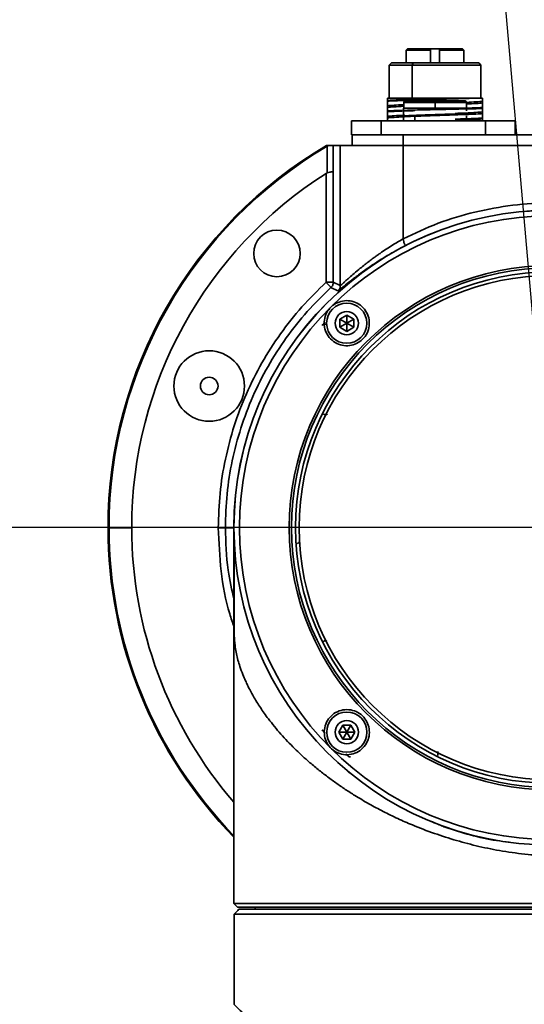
# Paper-space layout '图纸1' of a CAD drawing. Header units: millimetres. Extents: x 24 to 397, y 10 to 302.
# Tile 14 of 19: x 281 to 293, y 102 to 126. Entities that reach past the tile are written whole.
import ezdxf

# ---------------------------------------------------------------- set-up
doc = ezdxf.new("R2010")
doc.units = ezdxf.units.MM
doc.linetypes.add('CENTERX2', pattern=[20.32, 12.7, -2.54, 2.54, -2.54])
doc.layers.add('中心线层', color=6, linetype='CENTERX2', lineweight=25)
doc.layers.add('标注层', color=150, linetype='Continuous')
doc.styles.add('SLDTEXTSTYLE1', font='仿宋_GB2312')
doc.dimstyles.new('SLDDIMSTYLE2', dxfattribs={"dimtxt": 3.5, "dimasz": 2.2, "dimexe": 0, "dimexo": 0.0625, "dimgap": 0.875, "dimtad": 0, "dimtih": 1, "dimtoh": 1, "dimlfac": 6, "dimrnd": 1e-09, "dimzin": 12, "dimdsep": 46, "dimtxsty": 'SLDTEXTSTYLE1', "dimsah": 1, "dimcen": 0, "dimadec": 0, "dimazin": 3, "dimtfac": 1, "dimtdec": 3, "dimtofl": 0, "dimtmove": 0, "dimatfit": 3, "dimfxl": 0, "dimfrac": 2, "dimtolj": 1, "dimtzin": 12, "dimarcsym": 0})

# ---------------------------------------------------------------- blocks, each defined once
blk = doc.blocks.new('_D_3')
at = {"layer": '标注层'}
for p, q in [((366.884, 186.85), (375.288, 195.224)), ((375.288, 195.224), (388.305, 195.224)), ((220.021, 40.501), (217.187, 37.677))]:
    blk.add_line(p, q, dxfattribs=at)
for points in [[(366.884, 186.85), (368.725, 188.12), (368.16, 188.686)], [(220.021, 40.501), (218.18, 39.231), (218.745, 38.665)]]:
    blk.add_solid(points, dxfattribs=at)
at = {"layer": '标注层', "char_height": 3.5, "attachment_point": 1, "style": 'SLDTEXTSTYLE1'}
for s, insert in [('%%c', (376.288, 199.736)), ('1244', (380.158, 199.736))]:
    blk.add_mtext(s, dxfattribs=dict(at, insert=insert))
blk = doc.blocks.new('SW_CENTERMARKSYMBOL_0')
at = {"layer": '中心线层', "color": 0}
blk.add_line((-0.167, 0), (-30.18, 0), dxfattribs=at)

psp = doc.layouts.new('图纸1')

# ---------------------------------------------------------------- linework, layer by layer
at = {"color": 7, "linetype": 'Continuous', "lineweight": 35}
for p, q in [((290.0577, 124.9911), (290.0244, 124.9578)), ((290.0244, 124.9578), (290.5994, 124.9579)), ((290.0244, 124.9578), (290.0245, 124.6578)), ((290.0577, 124.9911), (290.5994, 124.9912)), ((290.5994, 124.9912), (290.8161, 124.9913)), ((290.5994, 124.9912), (290.5995, 124.6579)), ((290.5995, 124.6579), (290.5994, 124.9579)), ((290.8161, 124.9913), (291.3577, 124.9914)), ((290.8161, 124.6579), (290.8161, 124.9913)), ((290.8161, 124.9579), (291.3911, 124.958)), ((290.8161, 124.9579), (290.8161, 124.6579)), ((291.3911, 124.958), (291.3577, 124.9914)), ((291.3911, 124.658), (291.3911, 124.958)), ((289.6745, 124.6577), (289.6245, 124.6077)), ((290.1661, 124.6078), (289.6245, 124.6077)), ((289.6245, 124.6077), (289.6246, 123.8244)), ((289.6745, 124.6577), (290.1911, 124.6578)), ((290.1911, 124.6578), (290.1661, 124.6078)), ((291.7911, 124.6081), (290.1661, 124.6078)), ((290.1663, 123.8245), (290.1661, 124.6078)), ((290.1911, 124.6578), (291.7411, 124.6581)), ((291.7911, 124.6081), (291.7411, 124.6581)), ((291.7913, 123.8248), (291.7911, 124.6081)), ((289.583, 123.8244), (289.583, 123.7286)), ((291.0686, 123.8247), (291.6243, 123.8248)), ((291.833, 123.8248), (291.6243, 123.8248)), ((291.833, 123.7501), (291.833, 123.8248)), ((289.583, 123.7728), (289.583, 123.7544)), ((289.583, 123.7084), (289.583, 123.7286)), ((289.583, 123.6455), (289.583, 123.6079)), ((289.9577, 123.5914), (291.4577, 123.5917)), ((289.966, 123.7247), (289.9661, 123.5914)), ((290.7077, 123.7582), (289.9994, 123.7581)), ((290.7077, 123.7582), (291.416, 123.7583)), ((290.7077, 123.7248), (290.7077, 123.7582)), ((290.7077, 123.5915), (290.7077, 123.7248)), ((291.4494, 123.5917), (291.4494, 123.725)), ((291.4508, 123.5289), (291.4508, 123.5711)), ((291.833, 123.7501), (291.833, 123.7115)), ((291.833, 123.604), (291.833, 123.5838)), ((291.833, 123.5001), (291.833, 123.5838)), ((289.583, 123.5228), (289.583, 123.5044)), ((289.583, 123.4584), (289.583, 123.4786)), ((289.583, 123.3955), (289.583, 123.3579)), ((289.583, 123.3361), (289.5831, 123.2913)), ((289.9578, 123.4054), (289.9578, 123.3846)), ((289.9578, 123.3815), (289.9578, 123.3607)), ((289.9646, 123.4875), (289.9647, 123.4453)), ((289.9647, 123.3208), (289.9647, 123.2914)), ((290.2328, 123.2914), (290.2328, 123.3981)), ((291.4509, 123.3622), (291.4509, 123.4044)), ((291.4578, 123.4651), (291.4578, 123.4443)), ((291.833, 123.5001), (291.833, 123.4615)), ((291.833, 123.354), (291.833, 123.3338)), ((291.8331, 123.2917), (291.833, 123.3338)), ((288.7307, 123.2912), (289.4307, 123.2913)), ((288.7307, 123.2912), (288.7308, 122.9578)), ((289.4307, 123.2913), (291.9012, 123.2917)), ((289.4307, 123.2913), (289.4308, 122.9579)), ((291.3394, 123.2916), (291.4578, 123.2984)), ((291.4578, 123.2984), (291.4578, 123.2917)), ((291.9012, 123.2917), (292.6012, 123.2919)), ((291.9012, 123.2917), (291.9013, 122.9584)), ((292.6012, 123.2919), (292.6013, 122.9585)), ((288.7308, 122.9578), (288.7508, 122.9578)), ((289.9508, 122.958), (288.7508, 122.9578)), ((288.7508, 122.9578), (288.7508, 122.7078)), ((296.9508, 122.9593), (289.9508, 122.958)), ((288.191, 122.7077), (288.1441, 122.7077)), ((288.1549, 122.6867), (288.191, 122.7077)), ((288.1596, 122.0614), (288.1549, 122.6867)), ((288.4675, 122.7078), (288.295, 122.7077)), ((288.295, 122.7077), (288.2982, 122.0757)), ((289.9508, 122.708), (288.4675, 122.7078)), ((288.4681, 119.3985), (288.4675, 122.7078)), ((296.9508, 122.7093), (289.9508, 122.708)), ((289.9512, 120.5008), (289.9508, 122.708)), ((288.1316, 122.0437), (288.1596, 122.0599)), ((288.1321, 119.4734), (288.1316, 122.0437)), ((288.2982, 122.0757), (288.2987, 119.4734)), ((288.2987, 119.4734), (288.4681, 119.3985)), ((288.4129, 119.2746), (288.2448, 119.3506)), ((288.453, 118.6026), (288.6197, 118.6988)), ((288.6197, 118.6988), (288.7864, 118.6026)), ((288.6197, 118.5064), (288.6197, 118.6988)), ((288.4531, 118.4101), (288.453, 118.6026)), ((288.6197, 118.5064), (288.453, 118.6026)), ((288.6197, 118.5064), (288.4531, 118.4101)), ((288.6197, 118.5064), (288.7864, 118.6026)), ((288.6197, 118.5064), (288.7864, 118.4102)), ((288.6197, 118.5064), (288.6197, 118.3139)), ((288.7864, 118.6026), (288.7864, 118.4102)), ((288.6197, 118.3139), (288.4531, 118.4101)), ((288.7864, 118.4102), (288.6197, 118.3139)), ((282.9994, 113.6734), (282.9757, 113.6734)), ((283.5358, 113.6735), (282.9994, 113.6734)), ((285.9516, 113.674), (285.75, 113.6739)), ((285.9525, 113.5585), (285.9516, 113.674)), ((285.9525, 113.674), (285.9541, 104.7906)), ((288.429, 108.8425), (288.5252, 109.0092)), ((288.5252, 109.0092), (288.7177, 109.0093)), ((288.6215, 108.8426), (288.5252, 109.0092)), ((288.6215, 108.8426), (288.7177, 109.0093)), ((288.7177, 109.0093), (288.8139, 108.8426)), ((288.6215, 108.8426), (288.429, 108.8425)), ((288.5253, 108.6759), (288.429, 108.8425)), ((288.6215, 108.8426), (288.5253, 108.6759)), ((288.7177, 108.6759), (288.5253, 108.6759)), ((288.6215, 108.8426), (288.8139, 108.8426)), ((288.6215, 108.8426), (288.7177, 108.6759)), ((288.8139, 108.8426), (288.7177, 108.6759)), ((288.5965, 107.9636), (288.6863, 107.876)), ((285.9541, 104.7906), (293.2866, 104.792)), ((285.9541, 104.7906), (286.0375, 104.7073)), ((293.2948, 104.7087), (286.0375, 104.7073)), ((286.4542, 104.7074), (286.4542, 104.6574)), ((285.9561, 104.5406), (285.9875, 104.5721)), ((300.9523, 104.5434), (285.9561, 104.5406)), ((285.9562, 103.9906), (285.9561, 104.5406)), ((300.8361, 104.6601), (286.0722, 104.6573)), ((285.9543, 103.9906), (285.9546, 102.4114)), ((285.9562, 103.9906), (285.9543, 103.9906))]:
    psp.add_line(p, q, dxfattribs=at)
at = {"color": 8, "linetype": 'Continuous', "lineweight": 35}
for p, q in [((290.7077, 123.7248), (289.966, 123.7247)), ((290.7077, 123.7248), (291.4494, 123.725)), ((289.9508, 122.958), (289.9508, 122.708)), ((285.9525, 113.674), (285.9516, 113.674))]:
    psp.add_line(p, q, dxfattribs=at)
at = {"color": 7, "linetype": 'Continuous', "lineweight": 35}
for centre, radius in [((293.4525, 113.6754), 7.5), ((293.4525, 113.6754), 7.3699), ((286.9695, 120.156), 0.55), ((293.4525, 113.6754), 6.1928), ((293.4525, 113.6754), 6.1401), ((293.4525, 113.6754), 6.0417), ((293.4525, 113.6754), 5.9583), ((288.6197, 118.5064), 0.475), ((288.6197, 118.5064), 0.275), ((285.3679, 117.0223), 0.8333), ((285.3679, 117.0223), 0.2083), ((288.6215, 108.8426), 0.475), ((288.6215, 108.8426), 0.275)]:
    psp.add_circle(centre, radius, dxfattribs=at)
for centre, radius, start, end in [((289.9994, 123.7247), 0.0333, 90.01058, 180.01058), ((291.416, 123.725), 0.0333, 0.01058, 90.01058), ((293.4525, 113.6754), 10.4768, 120.44324, 180.01058), ((293.4525, 113.6754), 10.4531, 120.45045, 180.01058), ((293.4525, 113.6754), 9.9167, 122.44976, 180.01058), ((293.4525, 113.6754), 7.5009, 0.01058, 180.01058), ((293.4525, 113.6754), 10.4768, 180.01058, 224.29608), ((293.4525, 113.6754), 10.4531, 180.01058, 224.16305), ((293.4525, 113.6754), 9.9167, 180.01058, 220.87127), ((288.167, 128.1198), 19.8667, 271.46041, 271.56346)]:
    psp.add_arc(centre, radius, start, end, dxfattribs=at)
for points, knots in [([(290.5994, 124.9579), (290.5994, 124.9641), (290.5994, 124.9752), (290.5994, 124.9863), (290.5994, 124.9912)], [0, 0, 0, 0, 0.5599724, 1, 1, 1, 1]), ([(290.8161, 124.9913), (290.8161, 124.9851), (290.8161, 124.9739), (290.8161, 124.9628), (290.8161, 124.9579)], [0, 0, 0, 0, 0.5600276, 1, 1, 1, 1]), ([(291.0686, 123.8247), (290.9165, 123.8246), (290.6127, 123.8246), (290.1698, 123.8245), (289.7942, 123.8244), (289.6534, 123.8244), (289.583, 123.8244)], [0, 0, 0, 0, 0.2504287, 0.5002261, 0.7497072, 1, 1, 1, 1]), ([(289.583, 123.7728), (289.583, 123.7834), (289.583, 123.8024), (289.583, 123.8176), (289.583, 123.8244)], [0, 0, 0, 0, 0.5600189, 1, 1, 1, 1]), ([(289.583, 123.6455), (289.583, 123.6621), (289.583, 123.6916), (289.583, 123.7352), (289.583, 123.7544)], [0, 0, 0, 0, 0.5598867, 1, 1, 1, 1]), ([(289.583, 123.6455), (289.6266, 123.6499), (289.708, 123.658), (289.8842, 123.6661), (289.966, 123.6699)], [0, 0, 0, 0, 0.5357071, 1, 1, 1, 1]), ([(289.9661, 123.6321), (289.8842, 123.6283), (289.708, 123.6202), (289.6266, 123.6122), (289.583, 123.6079)], [0, 0, 0, 0, 0.4642929, 1, 1, 1, 1]), ([(289.583, 123.5228), (289.583, 123.5431), (289.583, 123.5793), (289.583, 123.5992), (289.583, 123.6079)], [0, 0, 0, 0, 0.5600336, 1, 1, 1, 1]), ([(289.9577, 123.5342), (289.9577, 123.5526), (289.9577, 123.5846), (289.9577, 123.5893), (289.9577, 123.5914)], [0, 0, 0, 0, 0.5767067, 1, 1, 1, 1]), ([(289.9577, 123.5914), (289.9577, 123.5872), (289.9577, 123.5794), (289.9577, 123.5394), (289.9577, 123.5208)], [0, 0, 0, 0, 0.5366281, 1, 1, 1, 1]), ([(291.4577, 123.5778), (291.4363, 123.5759), (291.3933, 123.5723), (291.2361, 123.5669), (291.0279, 123.5614), (290.7822, 123.556), (290.5255, 123.5505), (290.2854, 123.5451), (290.0803, 123.5396), (289.9987, 123.536), (289.9577, 123.5342)], [0, 0, 0, 0, 0.1219917, 0.2448428, 0.3685535, 0.4931238, 0.6185535, 0.7448428, 0.8719916, 1, 1, 1, 1]), ([(291.1827, 123.5783), (291.2407, 123.5801), (291.33, 123.5829), (291.4026, 123.5857), (291.428, 123.5867)], [0, 0, 0, 0, 0.6498441, 1, 1, 1, 1]), ([(291.4493, 123.7257), (291.5314, 123.7295), (291.7079, 123.7376), (291.7894, 123.7457), (291.833, 123.7501)], [0, 0, 0, 0, 0.464974, 1, 1, 1, 1]), ([(291.833, 123.7115), (291.7894, 123.7072), (291.7079, 123.6992), (291.5314, 123.6911), (291.4494, 123.6873)], [0, 0, 0, 0, 0.5351125, 1, 1, 1, 1]), ([(291.833, 123.5838), (291.7678, 123.5805), (291.6619, 123.5751), (291.5095, 123.5698), (291.4508, 123.5677)], [0, 0, 0, 0, 0.6150765, 1, 1, 1, 1]), ([(291.4577, 123.5917), (291.4577, 123.5909), (291.4577, 123.5896), (291.4577, 123.5814), (291.4577, 123.5778)], [0, 0, 0, 0, 0.5556606, 1, 1, 1, 1]), ([(291.4661, 123.5881), (291.5193, 123.59), (291.6661, 123.5953), (291.768, 123.6006), (291.833, 123.604)], [0, 0, 0, 0, 0.3628057, 1, 1, 1, 1]), ([(291.833, 123.604), (291.833, 123.628), (291.833, 123.6709), (291.833, 123.6991), (291.833, 123.7115)], [0, 0, 0, 0, 0.560023, 1, 1, 1, 1]), ([(289.583, 123.5228), (289.6477, 123.5262), (289.7447, 123.5312), (289.8846, 123.5363), (289.9312, 123.538)], [0, 0, 0, 0, 0.6666423, 1, 1, 1, 1]), ([(290.2327, 123.5296), (290.1764, 123.5278), (290.0149, 123.5227), (289.7841, 123.5143), (289.65, 123.5077), (289.583, 123.5044)], [0, 0, 0, 0, 0.2113838, 0.6056919, 1, 1, 1, 1]), ([(289.583, 123.3955), (289.583, 123.4121), (289.583, 123.4416), (289.583, 123.4852), (289.583, 123.5044)], [0, 0, 0, 0, 0.5598867, 1, 1, 1, 1]), ([(289.583, 123.3955), (289.6271, 123.3999), (289.7137, 123.4084), (289.9003, 123.417), (289.992, 123.4212)], [0, 0, 0, 0, 0.5085576, 1, 1, 1, 1]), ([(289.9799, 123.3827), (289.8928, 123.3788), (289.711, 123.3705), (289.6269, 123.3622), (289.583, 123.3579)], [0, 0, 0, 0, 0.4790972, 1, 1, 1, 1]), ([(289.5831, 123.2728), (289.5831, 123.2931), (289.583, 123.3293), (289.583, 123.3492), (289.583, 123.3579)], [0, 0, 0, 0, 0.5600336, 1, 1, 1, 1]), ([(289.9577, 123.5342), (289.9577, 123.5112), (289.9578, 123.4721), (289.9577, 123.5066), (289.9577, 123.5208)], [0, 0, 0, 0, 0.5890212, 1, 1, 1, 1]), ([(289.9578, 123.3815), (289.9578, 123.4093), (289.9578, 123.4655), (289.9578, 123.4256), (289.9578, 123.4054)], [0, 0, 0, 0, 0.4956105, 1, 1, 1, 1]), ([(289.9578, 123.3846), (289.9578, 123.3576), (289.9578, 123.3009), (289.9578, 123.3401), (289.9578, 123.3607)], [0, 0, 0, 0, 0.47548, 1, 1, 1, 1]), ([(291.1828, 123.4649), (291.2628, 123.4679), (291.4578, 123.4753), (291.6965, 123.487), (291.7875, 123.4957), (291.833, 123.5001)], [0, 0, 0, 0, 0.2582417, 0.6291209, 1, 1, 1, 1]), ([(291.1828, 123.3283), (291.2393, 123.3301), (291.401, 123.3353), (291.632, 123.3439), (291.766, 123.3506), (291.833, 123.354)], [0, 0, 0, 0, 0.211923, 0.6059615, 1, 1, 1, 1]), ([(291.833, 123.3338), (291.766, 123.3305), (291.632, 123.3239), (291.401, 123.3155), (291.2393, 123.3104), (291.1828, 123.3086)], [0, 0, 0, 0, 0.3940385, 0.788077, 1, 1, 1, 1]), ([(291.833, 123.4615), (291.7892, 123.4572), (291.7051, 123.449), (291.5236, 123.4407), (291.4367, 123.4367)], [0, 0, 0, 0, 0.5214668, 1, 1, 1, 1]), ([(291.833, 123.354), (291.833, 123.378), (291.833, 123.4209), (291.833, 123.4491), (291.833, 123.4615)], [0, 0, 0, 0, 0.5600226, 1, 1, 1, 1]), ([(288.191, 122.7077), (288.2089, 122.7077), (288.2348, 122.7077), (288.2615, 122.7077), (288.28, 122.7077), (288.2924, 122.7077), (288.2941, 122.7077), (288.295, 122.7077)], [0, 0, 0, 0, 0.2661744, 0.3843747, 0.4997795, 0.7129519, 1, 1, 1, 1]), ([(288.2982, 122.0757), (288.2977, 122.0767), (288.2968, 122.0781), (288.2849, 122.0799), (288.2699, 122.082), (288.2471, 122.082), (288.2094, 122.0766), (288.1793, 122.0665), (288.1596, 122.0599)], [0, 0, 0, 0, 0.2540069, 0.3800383, 0.5005447, 0.6200854, 0.7507118, 1, 1, 1, 1]), ([(289.9512, 120.5008), (290.2254, 120.6299), (290.7738, 120.8881), (291.6472, 121.148), (292.5423, 121.311), (293.451, 121.364), (294.3599, 121.3114), (295.255, 121.1486), (296.1285, 120.8891), (296.677, 120.6311), (296.9512, 120.5021)], [0, 0, 0, 0, 0.1249959, 0.24999994, 0.37499155, 0.49999994, 0.62499107, 0.74999994, 0.87499541, 1, 1, 1, 1]), ([(290.0273, 120.3525), (289.9257, 120.2988), (289.7213, 120.1906), (289.4307, 120.016), (289.1612, 119.8396), (288.9179, 119.6667), (288.7105, 119.5085), (288.547, 119.3777), (288.4342, 119.2856), (288.4199, 119.2783), (288.4129, 119.2746)], [0, 0, 0, 0, 0.1225108, 0.2464804, 0.3719887, 0.4951203, 0.6239703, 0.7462846, 0.8753819, 1, 1, 1, 1]), ([(288.4681, 119.3985), (288.4743, 119.4022), (288.4837, 119.4078), (288.5403, 119.4582), (288.601, 119.5125), (288.6851, 119.5882), (288.7976, 119.6864), (288.9229, 119.7909), (289.0315, 119.8782), (289.098, 119.93), (289.1347, 119.9582), (289.1518, 119.9713), (289.162, 119.979), (289.1674, 119.9831), (289.1875, 119.9984), (289.222, 120.0243), (289.2732, 120.062), (289.3349, 120.1064), (289.4749, 120.2051), (289.6799, 120.341), (289.8677, 120.4516), (289.9512, 120.5008)], [0, 0, 0, 0, 0.1189243, 0.1816405, 0.2471536, 0.3208547, 0.4042598, 0.4976654, 0.5627916, 0.595602, 0.6091868, 0.6231633, 0.62341, 0.6255853, 0.6318342, 0.6558119, 0.6803008, 0.7115921, 0.7496851, 0.8887674, 1, 1, 1, 1]), ([(290.0273, 120.3525), (290.0216, 120.3504), (290.0132, 120.3473), (289.9994, 120.3578), (289.9884, 120.3744), (289.9776, 120.4003), (289.9643, 120.4427), (289.9565, 120.4774), (289.9512, 120.5008)], [0, 0, 0, 0, 0.2566671, 0.3817909, 0.4999993, 0.6182214, 0.7433718, 1, 1, 1, 1]), ([(285.5833, 113.6739), (285.5914, 113.945), (285.6076, 114.4883), (285.7394, 115.2948), (285.9463, 116.0844), (286.2357, 116.8471), (286.6014, 117.5763), (287.0426, 118.2624), (287.5479, 118.9045), (287.9373, 119.2837), (288.1321, 119.4734)], [0, 0, 0, 0, 0.1247445, 0.2499984, 0.3751855, 0.4999874, 0.6248452, 0.7499902, 0.8749679, 1, 1, 1, 1]), ([(288.1321, 119.4734), (288.1479, 119.4561), (288.1716, 119.4303), (288.2011, 119.3982), (288.2199, 119.3777), (288.2331, 119.3633), (288.2436, 119.3519), (288.2443, 119.3511), (288.2448, 119.3506)], [0, 0, 0, 0, 0.255448, 0.3808182, 0.5, 0.6191818, 0.744552, 1, 1, 1, 1]), ([(288.2987, 119.4734), (288.298, 119.4734), (288.297, 119.4734), (288.2816, 119.4734), (288.262, 119.4734), (288.2342, 119.4734), (288.1905, 119.4734), (288.1555, 119.4734), (288.1321, 119.4734)], [0, 0, 0, 0, 0.255448, 0.3808182, 0.5, 0.6191818, 0.744552, 1, 1, 1, 1]), ([(288.2987, 119.4734), (288.2987, 119.462), (288.2986, 119.4387), (288.2901, 119.4039), (288.2702, 119.3742), (288.2531, 119.3584), (288.2448, 119.3506)], [0, 0, 0, 0, 0.2457748, 0.4999978, 0.7548399, 1, 1, 1, 1]), ([(288.4681, 119.3985), (288.468, 119.3869), (288.4679, 119.3634), (288.4592, 119.3282), (288.4389, 119.2983), (288.4215, 119.2824), (288.4129, 119.2746)], [0, 0, 0, 0, 0.24586931, 0.49999766, 0.7547592, 1, 1, 1, 1]), ([(288.0866, 118.4918), (288.0907, 118.5511), (288.0989, 118.6698), (288.1847, 118.8311), (288.3141, 118.9556), (288.477, 119.0304), (288.6549, 119.0484), (288.8304, 119.0073), (288.9846, 118.9095), (289.0988, 118.764), (289.1578, 118.5869), (289.1532, 118.4004), (289.0868, 118.2284), (288.9693, 118.0907), (288.8157, 118), (288.6417, 117.9638), (288.4639, 117.9859), (288.3002, 118.0663), (288.1716, 118.1987), (288.1001, 118.3495), (288.0904, 118.4515), (288.0866, 118.4918)], [0, 0, 0, 0, 0.0528443, 0.1057171, 0.157959, 0.2098861, 0.2621735, 0.3153694, 0.3697215, 0.4250508, 0.4807244, 0.5358339, 0.5896287, 0.6419963, 0.6935803, 0.7454066, 0.798337, 0.8526797, 0.9080836, 0.9637363, 1, 1, 1, 1]), ([(288.0367, 118.4545), (288.0469, 118.4662), (288.0627, 118.4842), (288.0867, 118.5112), (288.0998, 118.5257), (288.106, 118.5325)], [0, 0, 0, 0, 0.5006519, 0.7669401, 1, 1, 1, 1]), ([(288.1581, 118.4583), (288.1495, 118.4651), (288.1364, 118.4756), (288.1144, 118.4819), (288.0965, 118.4833), (288.0788, 118.4807), (288.0572, 118.4732), (288.0448, 118.4618), (288.0367, 118.4545)], [0, 0, 0, 0, 0.2385796, 0.3677962, 0.5, 0.6322038, 0.7614204, 1, 1, 1, 1]), ([(285.5833, 113.6739), (285.6068, 113.6739), (285.6417, 113.6739), (285.6854, 113.6739), (285.7132, 113.6739), (285.7328, 113.6739), (285.7482, 113.6739), (285.7493, 113.6739), (285.75, 113.6739)], [0, 0, 0, 0, 0.255448, 0.3808182, 0.5, 0.6191818, 0.744552, 1, 1, 1, 1]), ([(285.9544, 113.5083), (285.9542, 113.5181), (285.9538, 113.5318), (285.9538, 113.5323), (285.9538, 113.5324)], [0, 0, 0, 0, 0.714445, 1, 1, 1, 1]), ([(285.9541, 113.5114), (285.9543, 113.4621), (285.9546, 113.3378), (285.9551, 113.0294), (285.9555, 112.6813), (285.9559, 112.3639), (285.9562, 111.9988), (285.9564, 111.6227), (285.9566, 111.3626), (285.9566, 111.2461)], [0, 0, 0, 0, 0.146081, 0.3687813, 0.4887544, 0.6147086, 0.7470969, 0.8867086, 1, 1, 1, 1]), ([(285.9541, 113.5086), (285.9543, 113.4606), (285.9546, 113.3376), (285.9551, 113.0312), (285.9555, 112.6834), (285.9559, 112.366), (285.9562, 112.0009), (285.9564, 111.633), (285.9566, 111.3813), (285.9566, 111.2732)], [0, 0, 0, 0, 0.1444022, 0.3697163, 0.4910944, 0.6185216, 0.7524556, 0.8936934, 1, 1, 1, 1]), ([(300.9507, 112.364), (300.9513, 112.1964), (300.952, 111.9831), (300.9521, 111.726), (300.952, 111.602), (300.9516, 111.4544), (300.9505, 111.3175), (300.9479, 111.1961), (300.9421, 111.0404), (300.9255, 110.8644), (300.8865, 110.6516), (300.8408, 110.4834), (300.7976, 110.3538), (300.7647, 110.263), (300.7267, 110.1668), (300.6817, 110.0621), (300.6059, 109.8996), (300.473, 109.6494), (300.2814, 109.3496), (300.0434, 109.0299), (299.7926, 108.7352), (299.5091, 108.4423), (299.2296, 108.1832), (298.9533, 107.9512), (298.6766, 107.7385), (298.397, 107.5411), (298.0656, 107.3256), (297.676, 107.0976), (297.2223, 106.8642), (296.7871, 106.6682), (296.3739, 106.5052), (295.9839, 106.3698), (295.5911, 106.2512), (295.0315, 106.1066), (294.3248, 105.9715), (293.551, 105.908), (292.8867, 105.9469), (292.3117, 106.0249), (291.747, 106.137), (291.2083, 106.2792), (290.6811, 106.4484), (290.2197, 106.6256), (289.8201, 106.8012), (289.4773, 106.968), (289.1378, 107.1503), (288.8404, 107.3262), (288.5811, 107.4926), (288.3564, 107.6467), (288.1325, 107.8108), (287.9108, 107.985), (287.6561, 108.2001), (287.3658, 108.4701), (287.0518, 108.8008), (286.823, 109.0804), (286.6692, 109.2901), (286.5783, 109.4221), (286.4933, 109.5543), (286.4143, 109.6867), (286.3413, 109.8191), (286.2794, 109.9424), (286.2195, 110.0705), (286.1561, 110.2188), (286.0965, 110.3822), (286.0474, 110.5454), (286.0113, 110.6926), (285.9879, 110.8257), (285.9738, 110.9388), (285.966, 111.0275), (285.9596, 111.1362), (285.9563, 111.2569), (285.9547, 111.3895), (285.9536, 111.5767), (285.9535, 111.9087), (285.9543, 112.1956), (285.9547, 112.3613)], [0, 0, 0, 0, 0.0181448, 0.023082, 0.0274988, 0.0314308, 0.039091, 0.0430167, 0.0471002, 0.0614504, 0.0757084, 0.0908911, 0.0971631, 0.1033682, 0.1101283, 0.1174435, 0.1253136, 0.1440883, 0.1694413, 0.1874342, 0.2104374, 0.2311526, 0.2495812, 0.2663404, 0.282357, 0.2976341, 0.3121752, 0.3339686, 0.3548062, 0.3747086, 0.39076, 0.4064439, 0.4217769, 0.4367769, 0.4703407, 0.4996423, 0.5195952, 0.5414592, 0.5620682, 0.5822647, 0.6030853, 0.6245723, 0.6394344, 0.6548174, 0.6707306, 0.6871825, 0.6987466, 0.7108016, 0.7233494, 0.7363916, 0.7499299, 0.7707692, 0.794597, 0.819951, 0.8290999, 0.8382519, 0.847407, 0.8565653, 0.8657267, 0.8748913, 0.8820466, 0.8924713, 0.9061652, 0.9166171, 0.9270645, 0.9375098, 0.9436199, 0.9488413, 0.9531985, 0.9611595, 0.9650073, 0.9688649, 0.9820294, 1, 1, 1, 1]), ([(288.0884, 108.857), (288.0961, 108.9176), (288.1115, 109.0388), (288.2097, 109.1968), (288.3514, 109.3149), (288.5271, 109.3784), (288.7136, 109.3787), (288.8875, 109.3167), (289.0283, 109.2025), (289.1228, 109.051), (289.1634, 108.8781), (289.1457, 108.6999), (289.0696, 108.5346), (288.9406, 108.402), (288.7729, 108.32), (288.5873, 108.2997), (288.4076, 108.3428), (288.2544, 108.4418), (288.1445, 108.5837), (288.0923, 108.7298), (288.0894, 108.8224), (288.0884, 108.857)], [0, 0, 0, 0, 0.0545454, 0.1090587, 0.1643314, 0.2200117, 0.2751976, 0.3291078, 0.381571, 0.433182, 0.4849573, 0.5377876, 0.5920306, 0.6473816, 0.7030502, 0.7581607, 0.812156, 0.8649911, 0.9170702, 0.9690394, 1, 1, 1, 1]), ([(288.1077, 108.8162), (288.1016, 108.823), (288.0885, 108.8375), (288.0644, 108.8645), (288.0487, 108.8825), (288.0384, 108.8942)], [0, 0, 0, 0, 0.2330415, 0.4993475, 1, 1, 1, 1]), ([(288.6734, 108.2595), (288.6616, 108.2698), (288.6436, 108.2855), (288.6166, 108.3095), (288.6021, 108.3227), (288.5954, 108.3288)], [0, 0, 0, 0, 0.5006519, 0.7669401, 1, 1, 1, 1]), ([(290.9441, 106.5961), (290.9076, 106.6113), (290.8505, 106.635), (290.7364, 106.6825), (290.6587, 106.7147), (290.6016, 106.7383)], [0, 0, 0, 0, 0.31959424, 0.50000033, 1, 1, 1, 1]), ([(285.9875, 104.5721), (286.0135, 104.5982), (286.0426, 104.6274), (286.0694, 104.6544), (286.0722, 104.6573)], [0, 0, 0, 0, 0.8928249, 1, 1, 1, 1]), ([(285.9546, 102.4114), (285.9577, 102.4078), (285.964, 102.4005), (286.0152, 102.3486), (286.1096, 102.2583), (286.265, 102.1135), (286.4323, 101.9662), (286.5182, 101.8906)], [0, 0, 0, 0, 0.1642959, 0.3342328, 0.5035339, 0.7452678, 1, 1, 1, 1])]:
    psp.add_open_spline(points, degree=3, knots=knots, dxfattribs=at)
for points in [[(291.6243, 123.8248), (291.5489, 123.8218), (291.3981, 123.816), (291.1267, 123.8072), (290.8382, 123.7984), (290.5427, 123.7896), (290.2551, 123.7808), (289.9903, 123.772), (289.7564, 123.7632), (289.6408, 123.7573), (289.583, 123.7544)], [(289.583, 123.7728), (289.6704, 123.7771), (289.8452, 123.7857), (290.2246, 123.7987), (290.6474, 123.8117), (290.9282, 123.8203), (291.0686, 123.8247)], [(289.9578, 123.4054), (289.9973, 123.4079), (290.0765, 123.4129), (290.2601, 123.4203), (290.4743, 123.4278), (290.7078, 123.4353), (290.9412, 123.4427), (291.1554, 123.4502), (291.339, 123.4577), (291.4182, 123.4626), (291.4578, 123.4651)], [(291.4578, 123.4443), (291.4182, 123.4418), (291.339, 123.4368), (291.1554, 123.4294), (290.9412, 123.4219), (290.7078, 123.4144), (290.4743, 123.407), (290.2601, 123.3995), (290.0765, 123.392), (289.9974, 123.3871), (289.9578, 123.3846)], [(288.2448, 119.3506), (288.0542, 119.165), (287.6731, 118.7937), (287.1784, 118.1656), (286.7469, 117.4938), (286.3884, 116.7799), (286.1049, 116.033), (285.9018, 115.2608), (285.7737, 114.4716), (285.7579, 113.9398), (285.75, 113.6739)]]:
    psp.add_open_spline(points, degree=3, dxfattribs=at)
at = {"color": 8, "linetype": 'Continuous', "lineweight": 35}
for points, knots in [([(288.1642, 116.3569), (288.147, 116.3541), (288.1151, 116.3489), (288.0832, 116.3536), (288.0686, 116.3558)], [0, 0, 0, 0, 0.5399403, 1, 1, 1, 1]), ([(285.9566, 111.3293), (285.9206, 111.431), (285.7697, 111.8573), (285.6279, 112.6456), (285.5982, 113.3316), (285.5833, 113.6739)], [0, 0, 0, 0, 0.1357642, 0.5688168, 1, 1, 1, 1]), ([(285.75, 113.6739), (285.7593, 113.3371), (285.7752, 112.7604), (285.903, 112.1984), (285.9562, 111.9647)], [0, 0, 0, 0, 0.5839931, 1, 1, 1, 1]), ([(285.9545, 113.4966), (285.9542, 113.5125), (285.9537, 113.5442), (285.9533, 113.5518), (285.9542, 113.5133), (285.9543, 113.5114)], [0, 0, 0, 0, 0.48822035, 0.97528398, 1, 1, 1, 1]), ([(287.5158, 113.3417), (287.5074, 113.335), (287.4864, 113.3184), (287.4614, 113.3089), (287.4463, 113.3032)], [0, 0, 0, 0, 0.39994787, 1, 1, 1, 1]), ([(288.0673, 110.9933), (288.07, 110.9941), (288.0972, 111.0023), (288.1261, 110.9984), (288.1521, 110.9949)], [0, 0, 0, 0, 0.0982002, 1, 1, 1, 1]), ([(288.0384, 108.8942), (288.0465, 108.887), (288.059, 108.8758), (288.078, 108.8686), (288.0871, 108.8676), (288.0904, 108.8672)], [0, 0, 0, 0, 0.5409827, 0.8339833, 1, 1, 1, 1]), ([(290.7711, 108.3858), (290.7738, 108.369), (290.7789, 108.3377), (290.7742, 108.3063), (290.7721, 108.2917)], [0, 0, 0, 0, 0.5357464, 1, 1, 1, 1]), ([(292.4605, 106.2439), (292.3612, 106.2553), (292.0482, 106.2912), (291.538, 106.4048), (291.1418, 106.5324), (290.9441, 106.5961)], [0, 0, 0, 0, 0.1889982, 0.5954272, 1, 1, 1, 1])]:
    psp.add_open_spline(points, degree=3, knots=knots, dxfattribs=at)
at = {"layer": '中心线层'}
psp.add_line((293.4525, 113.6754), (284.4174, 216.9475), dxfattribs=at)
psp.add_arc((293.4525, 113.6754), 103.6667, 95, 85, dxfattribs=at)

# ---------------------------------------------------------------- block references
psp.add_blockref('SW_CENTERMARKSYMBOL_0', (293.4525, 113.6754), dxfattribs=at)

# ---------------------------------------------------------------- dimensions: what is measured, and where the dimension line sits
at = {"layer": '标注层'}
dim = psp.add_diameter_dim_2p(p1=(366.8845, 186.85), p2=(220.0205, 40.5007), dimstyle='SLDDIMSTYLE2', dxfattribs=at)
dim.commit()
dim.dimension.update_dxf_attribs({"geometry": '_D_3', "text_midpoint": (382.2968, 197.5479), "dimtype": 163})

doc.saveas('drawing.dxf')
